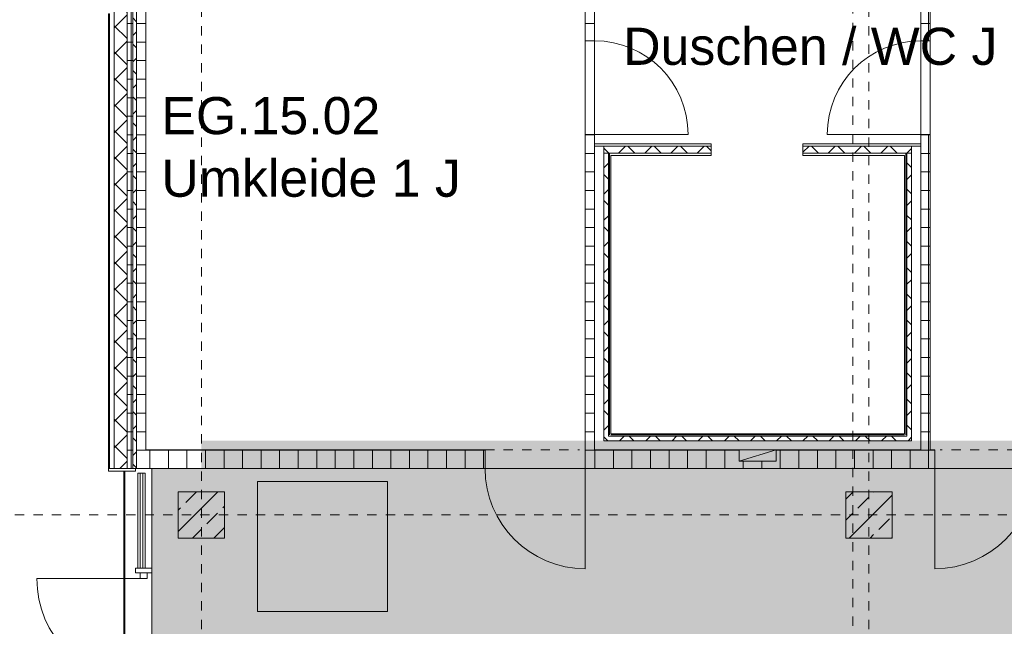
# Model space of a CAD drawing. Header units: metres. Extents: x -54 to 119, y -77 to 33.
# Tile 18 of 138: x -46 to -35.38, y -33.9 to -27.36. Entities that reach past the tile are written whole.
import ezdxf

# ---------------------------------------------------------------- set-up
doc = ezdxf.new("R2010")
doc.units = ezdxf.units.M
doc.linetypes.add('Rasterlinie', pattern=[0.019, 0.01, -0.003, 0.003, -0.003])
doc.linetypes.add('Über Schnittebene 1', pattern=[0.001, 0, -0.001])
for name, color, linetype, lineweight in [('A_Allgemeine Beschriftungen', 7, 'Continuous', 9), ('A_Detailelemente', 7, 'Continuous', 9), ('A_Fassadenelemente', 7, 'Continuous', 9), ('A_Fassadenpfosten', 7, 'Continuous', 9), ('A_Geschossdecken', 7, 'Continuous', 9), ('A_Importierte Elemente in Familien', 7, 'Continuous', 9), ('A_Raster', 7, 'Continuous', 9), ('A_Räume_Beschriftung', 7, 'Continuous', 9), ('A_Tragwerksstützen_Stahlbeton', 7, 'Continuous', 18), ('A_Türen', 7, 'Continuous', 9), ('A_Wände', 7, 'Continuous', 9), ('A_Wände_Schraffur', 7, 'Continuous', 18), ('Allgemeines Modell', 7, 'Continuous', 9)]:
    doc.layers.add(name, color=color, linetype=linetype, lineweight=lineweight)
doc.styles.add('Arial_B', font='txt', dxfattribs={"height": 0.3999999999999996})
pattern_1 = [(0, (0, 0), (0, 0.2), []), (90, (0, 0), (-0.2, 1.224646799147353e-17), [])]
pattern_2 = [(45, (0, 0), (-0.1414213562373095, 0.1414213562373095), []), (135, (0, 0), (-0.1414213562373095, -0.1414213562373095), [])]
pattern_3 = [(45, (0, 0), (-0.2283954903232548, 0.2283954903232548), []), (45, (0.228, 0), (-0.2283954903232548, 0.2283954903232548), [0.161, -0.081])]

# ---------------------------------------------------------------- blocks, each defined once
blk = doc.blocks.new('GSH_Fassade_Tuer_2flg - A_Glass_Blau-6362322-BS_Übersicht_EG_BRANDSCHUTZ')
at = {"layer": 'A_Türen'}
for p, q in [((-1.115000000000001, 0.06000000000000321), (-1.175000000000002, 0.06000000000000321)), ((-1.175000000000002, 0.06000000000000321), (-1.175000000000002, -0.01499999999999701)), ((-1.115000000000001, -0.01499999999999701), (-1.115000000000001, 0.06000000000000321)), ((1.175000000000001, 0.06000000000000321), (1.115, 0.06000000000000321)), ((1.115, 0.06000000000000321), (1.115, -0.01499999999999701)), ((1.175000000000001, -0.01499999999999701), (1.175000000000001, 0.06000000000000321)), ((-1.175000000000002, -0.01499999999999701), (-1.115000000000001, -0.01499999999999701)), ((-1.115000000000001, -0.01499999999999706), (-1.115000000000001, -1.129756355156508)), ((1.115, -0.01499999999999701), (1.175000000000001, -0.01499999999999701)), ((1.115000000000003, -0.0149999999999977), (1.115000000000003, -1.129756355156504))]:
    blk.add_line(p, q, dxfattribs=at)
for centre, radius, start, end in [((-1.115, -0.01499999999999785), 1.114756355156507, 270, 359.9999999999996), ((1.115000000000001, -0.01499999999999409), 1.114756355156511, 180.0000000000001, 269.9999999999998)]:
    blk.add_arc(centre, radius, start, end, dxfattribs=at)
blk = doc.blocks.new('GSH_Tuer_I_1flg_SZ_OL - 1010x3000_2135_Voll-6719862-BS_Übersicht_EG_BRANDSCHUTZ')
at = {"layer": 'A_Türen'}
blk.add_line((0.5049999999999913, 1.074434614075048), (0.5049999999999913, 0.06443461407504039), dxfattribs=at)
at = {"layer": 'A_Türen', "linetype": 'Über Schnittebene 1'}
for p, q in [((-0.5050000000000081, 0.06443461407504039), (0.5049999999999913, 0.06443461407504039)), ((-0.5050000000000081, -0.03556538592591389), (0.4449999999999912, -0.03556538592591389))]:
    blk.add_line(p, q, dxfattribs=at)
at = {"layer": 'A_Türen'}
blk.add_arc((0.504999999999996, 0.06443461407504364), 1.010000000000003, 90.00000000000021, 180.0000000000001, dxfattribs=at)
blk = doc.blocks.new('GSH_Tuer_I_1flg_SZ_OL - 1010x3000_2135_Voll-5919703-BS_Übersicht_EG_BRANDSCHUTZ')
at = {"layer": 'A_Türen', "linetype": 'Über Schnittebene 1'}
for p, q in [((-0.5050000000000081, 0.03556538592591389), (0.4449999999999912, 0.03556538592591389)), ((-0.5050000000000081, -0.06443461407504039), (0.5049999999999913, -0.06443461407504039))]:
    blk.add_line(p, q, dxfattribs=at)
at = {"layer": 'A_Türen'}
blk.add_line((0.5049999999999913, -1.074434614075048), (0.5049999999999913, -0.06443461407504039), dxfattribs=at)
blk.add_arc((0.504999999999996, -0.06443461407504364), 1.010000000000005, 179.9999999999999, 269.9999999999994, dxfattribs=at)
blk = doc.blocks.new('GSH_Fassadenelement_Equitone - GSH_169_169_169-6766016-BS_Übersicht_EG_BRANDSCHUTZ')
at = {"layer": 'A_Fassadenelemente'}
for p, q in [((0.6000000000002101, -0.05199999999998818), (-0.6000000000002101, -0.05199999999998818)), ((-0.6000000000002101, -0.05199999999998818), (-0.6000000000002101, -0.05999999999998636)), ((-0.6000000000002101, -0.05999999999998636), (0.6000000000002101, -0.05999999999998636)), ((0.6000000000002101, -0.05999999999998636), (0.6000000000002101, -0.05199999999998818))]:
    blk.add_line(p, q, dxfattribs=at)
blk = doc.blocks.new('GSH_Fassadenelement_Equitone - GSH_169_169_169-6766017-BS_Übersicht_EG_BRANDSCHUTZ')
at = {"layer": 'A_Fassadenelemente'}
for p, q in [((0.6500000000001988, -0.05199999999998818), (-0.6500000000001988, -0.05199999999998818)), ((-0.6500000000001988, -0.05199999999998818), (-0.6500000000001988, -0.05999999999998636)), ((-0.6500000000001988, -0.05999999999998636), (0.6500000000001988, -0.05999999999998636)), ((0.6500000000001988, -0.05999999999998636), (0.6500000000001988, -0.05199999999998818))]:
    blk.add_line(p, q, dxfattribs=at)
blk = doc.blocks.new('GSH_Tuer_I_1flg_SZ_OL - 1080x3200_2135_Voll-4240625-BS_Übersicht_EG_BRANDSCHUTZ')
at = {"layer": 'A_Türen', "linetype": 'Über Schnittebene 1'}
for p, q in [((-0.540000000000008, 0.0855653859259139), (0.479999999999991, 0.0855653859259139)), ((-0.540000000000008, -0.1144346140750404), (0.5399999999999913, -0.1144346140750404))]:
    blk.add_line(p, q, dxfattribs=at)
at = {"layer": 'A_Türen'}
blk.add_line((0.5399999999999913, -1.194434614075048), (0.5399999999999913, -0.1144346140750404), dxfattribs=at)
blk.add_arc((0.5399999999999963, -0.1144346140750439), 1.080000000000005, 179.9999999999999, 269.9999999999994, dxfattribs=at)
blk = doc.blocks.new('GSH_Tuer_I_1flg_SZ_OL - 1080x3200_2135_Voll-4240879-BS_Übersicht_EG_BRANDSCHUTZ')
at = {"layer": 'A_Türen'}
blk.add_line((0.5399999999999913, 1.194434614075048), (0.5399999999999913, 0.1144346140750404), dxfattribs=at)
at = {"layer": 'A_Türen', "linetype": 'Über Schnittebene 1'}
for p, q in [((-0.540000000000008, 0.1144346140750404), (0.5399999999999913, 0.1144346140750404)), ((-0.540000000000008, -0.0855653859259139), (0.479999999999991, -0.0855653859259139))]:
    blk.add_line(p, q, dxfattribs=at)
at = {"layer": 'A_Türen'}
blk.add_arc((0.5399999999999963, 0.1144346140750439), 1.080000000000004, 90.00000000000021, 180.0000000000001, dxfattribs=at)
blk = doc.blocks.new('GSH_Bestand_WD_RE - WS-4589458-BS_Übersicht_EG_BRANDSCHUTZ')
at = {"layer": 'A_Detailelemente'}
for p, q in [((0.3249999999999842, 0.09999999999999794), (-0.07500000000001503, -0.02000000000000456)), ((-0.07500000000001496, -0.02000000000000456), (-0.07500000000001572, 0.09999999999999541)), ((-0.07500000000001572, 0.09999999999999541), (0.3249999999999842, 0.09999999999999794)), ((0.3249999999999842, 0.09999999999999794), (0.3249999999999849, -0.02000000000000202)), ((0.324999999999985, -0.02000000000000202), (-0.07500000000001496, -0.02000000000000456))]:
    blk.add_line(p, q, dxfattribs=at)
blk = doc.blocks.new('Fentserbank_Extrusion_SH - Fentserbank_Extrusion_SH-6291006-BS_Übersicht_EG_BRANDSCHUTZ')
at = {"layer": 'A_Wände', "lineweight": 18}
for p, q in [((-44.75449248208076, -32.19696157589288), (-45.04399248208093, -32.19696157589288)), ((-45.04399248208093, -32.19696157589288), (-45.04399248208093, -32.22696157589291)), ((-45.04399248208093, -32.22696157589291), (-44.75449248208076, -32.22696157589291)), ((-44.75449248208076, -32.22696157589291), (-44.75449248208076, -32.19696157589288))]:
    blk.add_line(p, q, dxfattribs=at)
blk = doc.blocks.new('Systemelement - Verglasung-6362323-BS_Übersicht_EG_BRANDSCHUTZ')
at = {"layer": 'A_Fassadenelemente'}
for p, q in [((0.5125000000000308, 0.01499999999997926), (-0.5125000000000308, 0.01499999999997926)), ((-0.5125000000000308, 0.01499999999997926), (-0.5125000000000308, -0.01499999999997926)), ((0.5125000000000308, -0.01499999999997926), (0.5125000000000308, 0.01499999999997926)), ((-0.5125000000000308, -0.01499999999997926), (0.5125000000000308, -0.01499999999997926))]:
    blk.add_line(p, q, dxfattribs=at)
blk = doc.blocks.new('Pfosten rechteckig - 50x176-6362318-BS_Übersicht_EG_BRANDSCHUTZ')
at = {"layer": 'A_Fassadenpfosten'}
for p, q in [((-0.02500000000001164, 0.0655000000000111), (0.02500000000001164, 0.0655000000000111)), ((-0.02500000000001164, -0.1105000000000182), (-0.02500000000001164, 0.0655000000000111)), ((0.02500000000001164, 0.0655000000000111), (0.02500000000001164, 0.01500000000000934)), ((0.02500000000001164, -0.05999999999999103), (0.02500000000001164, -0.1105000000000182)), ((0.02500000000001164, -0.1105000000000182), (-0.02500000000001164, -0.1105000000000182))]:
    blk.add_line(p, q, dxfattribs=at)
blk = doc.blocks.new('Pfosten rechteckig - 60x60_Blau-6352043-BS_Übersicht_EG_BRANDSCHUTZ')
at = {"layer": 'A_Fassadenpfosten'}
for p, q in [((-44.72899248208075, -32.24696157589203), (-44.70399248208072, -32.24696157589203)), ((-44.72899248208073, -33.27196157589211), (-44.72899248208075, -32.24696157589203)), ((-44.67399248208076, -32.24696157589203), (-44.64899248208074, -32.24696157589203)), ((-44.64899248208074, -32.24696157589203), (-44.64899248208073, -33.27196157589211))]:
    blk.add_line(p, q, dxfattribs=at)
blk = doc.blocks.new('Brandmelder DIN ISO 23601 - Brandmelder-7036843-BS_Übersicht_EG_BRANDSCHUTZ')
at = {"layer": 'A_Importierte Elemente in Familien'}
h = blk.add_hatch(color=256, dxfattribs=at)
edge = h.paths.add_edge_path(flags=0)
edge.add_line((-0.002467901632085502, 0.002712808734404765), (-0.002467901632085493, 0.001238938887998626))
edge.add_line((-0.002467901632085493, 0.001238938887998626), (-0.002027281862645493, 0.001238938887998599))
edge.add_line((-0.002027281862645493, 0.001238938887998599), (-0.002027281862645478, -0.00112065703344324))
edge.add_line((-0.002155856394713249, -0.001120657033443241), (-0.002027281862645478, -0.00112065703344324))
edge.add_line((-0.002155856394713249, -0.001120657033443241), (-0.002155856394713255, -0.000303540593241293))
edge.add_line((-0.002155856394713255, -0.0003035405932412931), (-0.00221021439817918, -0.0001129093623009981))
edge.add_arc((-0.002446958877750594, -0.00019667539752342), 0.000251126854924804, 19.48503514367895, 160.6502538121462)
edge.add_line((-0.002683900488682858, -0.0001134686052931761), (-0.002683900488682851, -0.001373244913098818))
edge.add_line((-0.002683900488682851, -0.001373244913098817), (-0.002075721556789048, -0.002539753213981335))
edge.add_line((-0.002075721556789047, -0.002672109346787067), (-0.002075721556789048, -0.002539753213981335))
edge.add_line((-0.002075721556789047, -0.002672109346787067), (-0.0002212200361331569, -0.002672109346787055))
edge.add_line((-0.0002212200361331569, -0.002672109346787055), (-0.0002212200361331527, -0.003341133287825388))
edge.add_line((-0.0002212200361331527, -0.003341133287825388), (-0.003341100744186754, -0.003341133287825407))
edge.add_line((-0.003341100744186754, -0.003341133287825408), (-0.003341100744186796, 0.003341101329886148))
edge.add_line((-0.003341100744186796, 0.003341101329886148), (-0.0009763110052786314, 0.003341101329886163))
edge.add_line((-0.0009763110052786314, 0.003341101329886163), (-0.0009763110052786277, 0.002712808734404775))
edge.add_line((-0.0009763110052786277, 0.002712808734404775), (-0.002467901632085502, 0.002712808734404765))
h = blk.add_hatch(color=256, dxfattribs=at)
edge = h.paths.add_edge_path(flags=0)
edge.add_line((-0.0004104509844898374, -0.0002696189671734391), (-0.0003859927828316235, -0.000231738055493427))
edge.add_line((-0.000419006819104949, -0.0002847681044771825), (-0.0004104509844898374, -0.0002696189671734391))
edge = h.paths.add_edge_path(flags=0)
edge.add_line((-0.0008851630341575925, -4.099037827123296e-06), (-0.000885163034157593, 7.129604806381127e-06))
edge.add_line((-0.0009633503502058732, -4.099037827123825e-06), (-0.0008851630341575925, -4.099037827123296e-06))
edge = h.paths.add_edge_path(flags=0)
edge.add_line((-0.001441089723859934, 0.0001774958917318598), (-0.001441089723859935, 0.0002505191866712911))
edge.add_line((-0.001543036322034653, 0.0001774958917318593), (-0.001441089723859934, 0.0001774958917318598))
edge = h.paths.add_edge_path(flags=0)
edge.add_line((0.002021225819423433, 0.00196148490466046), (0.0009645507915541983, 0.001633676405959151))
edge.add_line((0.0009645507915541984, 0.001633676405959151), (0.001140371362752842, 0.0005473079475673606))
edge.add_line((0.001140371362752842, 0.0005473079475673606), (0.0005895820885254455, -0.0008552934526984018))
edge.add_line((0.0005895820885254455, -0.0008552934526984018), (0.001136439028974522, -0.001623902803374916))
edge.add_line((0.001136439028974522, -0.001623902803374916), (0.001136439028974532, -0.003341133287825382))
edge.add_line((0.001136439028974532, -0.003341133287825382), (-0.0002212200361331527, -0.00334113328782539))
edge.add_line((-0.0002212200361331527, -0.00334113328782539), (-0.0002212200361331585, -0.002287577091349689))
edge.add_arc((-0.0004260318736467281, -0.001868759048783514), 0.0004662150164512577, 296.0597167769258, 351.2581299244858)
edge.add_line((3.476716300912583e-05, -0.001939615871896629), (3.476716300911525e-05, -0.0002322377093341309))
edge.add_arc((-0.0001757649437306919, -0.0003601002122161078), 0.0002463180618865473, 31.27157321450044, 148.5923489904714)
edge.add_line((-0.0004313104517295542, -0.000284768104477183), (-0.000419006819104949, -0.0002847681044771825))
edge.add_line((-0.0004313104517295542, -0.000284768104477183), (-0.0004313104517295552, -1.72525404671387e-05))
edge.add_arc((-0.0006610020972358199, -5.653615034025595e-05), 0.0002330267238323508, 9.705258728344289, 164.1444958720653)
edge.add_line((-0.0009633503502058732, -4.099037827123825e-06), (-0.0009633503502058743, 0.0001935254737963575))
edge.add_arc((-0.00121357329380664, 0.0001268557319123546), 0.0002589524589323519, 14.91936452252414, 151.4743111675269)
edge.add_line((-0.001543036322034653, 0.0001774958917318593), (-0.00154303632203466, 0.00123893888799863))
edge.add_line((-0.00154303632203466, 0.00123893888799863), (-0.0009763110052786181, 0.001238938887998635))
edge.add_line((-0.0009763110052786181, 0.001238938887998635), (-0.0009763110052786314, 0.003341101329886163))
edge.add_line((-0.0009763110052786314, 0.003341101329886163), (0.002021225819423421, 0.003341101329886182))
edge.add_line((0.002021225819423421, 0.003341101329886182), (0.002021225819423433, 0.00196148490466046))
h = blk.add_hatch(color=256, dxfattribs=at)
edge = h.paths.add_edge_path(flags=0)
edge.add_line((0.003341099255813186, 0.00334110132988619), (0.003341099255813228, -0.003341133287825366))
edge.add_line((0.003341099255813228, -0.003341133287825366), (0.001136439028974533, -0.003341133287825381))
edge.add_line((0.001136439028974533, -0.003341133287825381), (0.001136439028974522, -0.001623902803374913))
edge.add_arc((0.002245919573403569, -0.001540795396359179), 0.001112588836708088, 184.2838313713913, 228.6293256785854)
edge.add_arc((0.002432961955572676, -0.001078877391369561), 0.00159142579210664, 234.5778982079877, 279.8555089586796)
edge.add_line((0.002705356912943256, -0.002646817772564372), (0.002705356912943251, -0.001941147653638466))
edge.add_line((0.002705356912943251, -0.001941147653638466), (0.002694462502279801, -0.001578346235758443))
edge.add_line((0.002694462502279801, -0.001578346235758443), (0.002705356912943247, -0.001226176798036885))
edge.add_line((0.002705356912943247, -0.001226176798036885), (0.002705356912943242, -0.0005055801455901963))
edge.add_line((0.002705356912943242, -0.0005055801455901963), (0.002702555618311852, -0.0001150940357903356))
edge.add_line((0.002702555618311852, -0.0001150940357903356), (0.002705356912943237, 0.0002291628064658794))
edge.add_line((0.002705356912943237, 0.0002291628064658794), (0.002705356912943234, 0.000951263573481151))
edge.add_arc((0.003490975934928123, 0.002307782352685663), 0.001567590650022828, 224.4196320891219, 239.9230017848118, ccw=False)
edge.add_arc((0.003312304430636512, 0.002106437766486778), 0.001299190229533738, 186.4059159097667, 223.5925616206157, ccw=False)
edge.add_line((0.002021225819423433, 0.001961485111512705), (0.002021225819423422, 0.003341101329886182))
edge.add_line((0.002021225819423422, 0.003341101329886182), (0.003341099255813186, 0.00334110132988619))
h = blk.add_hatch(color=256, dxfattribs=at)
edge = h.paths.add_edge_path(flags=0)
edge.add_line((-0.002254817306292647, 0.001975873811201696), (-0.002135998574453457, 0.001975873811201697))
edge.add_line((-0.002254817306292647, 0.001975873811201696), (-0.00225481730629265, 0.002516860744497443))
edge.add_line((-0.00225481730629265, 0.002516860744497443), (-0.001189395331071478, 0.002516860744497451))
edge.add_line((-0.001189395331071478, 0.002516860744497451), (-0.001189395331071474, 0.001975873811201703))
edge.add_line((-0.001311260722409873, 0.001975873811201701), (-0.001189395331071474, 0.001975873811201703))
edge.add_arc((-0.001723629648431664, 0.001981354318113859), 0.0004124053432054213, 359.2385667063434, 540.7614332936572)
h = blk.add_hatch(color=256, dxfattribs=at)
edge = h.paths.add_edge_path(flags=0)
edge.add_arc((-0.001723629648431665, 0.001981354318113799), 0.0004124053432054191, 180.7614332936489, 359.238566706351)
edge.add_line((-0.001189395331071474, 0.001975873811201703), (-0.001311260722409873, 0.001975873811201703))
edge.add_line((-0.001189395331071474, 0.001975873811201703), (-0.001189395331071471, 0.001434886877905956))
edge.add_line((-0.001189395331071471, 0.001434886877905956), (-0.001428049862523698, 0.001434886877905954))
edge.add_line((-0.001428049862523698, 0.001434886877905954), (-0.001428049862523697, 0.001238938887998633))
edge.add_line((-0.00154303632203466, 0.001238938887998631), (-0.001428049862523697, 0.001238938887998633))
edge.add_arc((-0.001785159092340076, 0.001244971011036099), 0.0002421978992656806, 358.5728574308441, 541.4271425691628)
edge.add_line((-0.002088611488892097, 0.001238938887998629), (-0.002027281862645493, 0.0012389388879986))
edge.add_line((-0.002088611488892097, 0.001238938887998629), (-0.002088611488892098, 0.00143488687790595))
edge.add_line((-0.002088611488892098, 0.00143488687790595), (-0.002254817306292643, 0.001434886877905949))
edge.add_line((-0.002254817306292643, 0.001434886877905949), (-0.002254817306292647, 0.001975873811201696))
edge.add_line((-0.002254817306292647, 0.001975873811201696), (-0.002135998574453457, 0.001975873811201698))
h = blk.add_hatch(color=256, dxfattribs=at)
edge = h.paths.add_edge_path(flags=0)
edge.add_arc((0.002682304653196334, 0.00119282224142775), 0.001395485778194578, 189.6059068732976, 216.7551333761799)
edge.add_arc((0.002446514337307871, 0.0008750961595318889), 0.001022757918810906, 210.3855511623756, 284.4978676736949)
edge.add_line((0.002702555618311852, -0.0001150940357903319), (0.002705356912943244, -0.0005055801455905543))
edge.add_arc((0.003218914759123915, 0.002198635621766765), 0.002752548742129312, 242.9553600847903, 259.2470052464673, ccw=False)
edge.add_arc((0.002966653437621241, 0.001607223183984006), 0.002111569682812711, 210.1294976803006, 241.75515556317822, ccw=False)
edge.add_line((0.00114037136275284, 0.0005473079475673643), (0.0009645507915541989, 0.001633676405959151))
edge.add_arc((0.0001178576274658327, 0.0007804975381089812), 0.001201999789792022, 8.586404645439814, 45.21860566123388, ccw=False)
h = blk.add_hatch(color=256, dxfattribs=at)
edge = h.paths.add_edge_path(flags=0)
edge.add_arc((0.003327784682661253, 0.001482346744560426), 0.001399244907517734, 159.8611230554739, 243.5874614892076)
edge.add_line((0.002705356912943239, 0.0002291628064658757), (0.002702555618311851, -0.0001150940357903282))
edge.add_arc((0.00371151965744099, 0.001593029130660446), 0.001983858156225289, 205.7146269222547, 239.4302581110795, ccw=False)
edge.add_arc((-0.001008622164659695, -0.0002391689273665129), 0.003089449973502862, 18.32656048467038, 31.17235520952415)
edge.add_arc((0.001044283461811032, 0.0008715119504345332), 0.0007663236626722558, 39.59896584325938, 95.97218717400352)
edge.add_line((0.0009645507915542, 0.001633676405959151), (0.002021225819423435, 0.00196148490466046))
h = blk.add_hatch(color=256, dxfattribs=at)
edge = h.paths.add_edge_path(flags=0)
edge.add_line((0.002705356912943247, -0.001226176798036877), (0.002694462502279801, -0.001578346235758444))
edge.add_arc((0.002879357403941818, -0.0001194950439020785), 0.001470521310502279, 242.0142221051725, 262.77683994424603, ccw=False)
edge.add_arc((0.003389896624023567, 0.0005059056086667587), 0.002267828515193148, 220.2675334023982, 238.0351821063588, ccw=False)
edge.add_arc((0.001070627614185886, -0.001458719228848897), 0.0007717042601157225, 40.26753340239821, 128.5615330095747)
edge.add_line((0.000589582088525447, -0.0008552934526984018), (0.001140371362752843, 0.0005473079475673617))
edge.add_arc((0.002844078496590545, 0.0004649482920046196), 0.001696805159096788, 177.2323940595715, 265.3105741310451)
h = blk.add_hatch(color=256, dxfattribs=at)
edge = h.paths.add_edge_path(flags=0)
edge.add_arc((0.002095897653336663, -0.0008907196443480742), 0.0009116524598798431, 214.9220074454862, 311.0389025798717)
edge.add_line((0.002694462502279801, -0.001578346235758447), (0.002705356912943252, -0.001941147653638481))
edge.add_arc((0.002179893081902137, -0.000491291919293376), 0.001540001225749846, 227.3461867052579, 289.9217778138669, ccw=False)
edge.add_line((0.001136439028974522, -0.001623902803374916), (0.000589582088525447, -0.0008552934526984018))
edge.add_arc((0.000501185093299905, -0.001770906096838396), 0.0009198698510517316, 22.924189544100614, 84.48552141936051, ccw=False)
at = {"layer": 'A_Allgemeine Beschriftungen'}
for p, q in [((-0.003499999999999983, -0.003499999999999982), (-0.003500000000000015, 0.003500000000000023)), ((-0.003500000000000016, 0.003500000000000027), (0.003499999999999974, 0.003500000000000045)), ((0.003499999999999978, 0.003500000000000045), (0.003499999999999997, -0.003499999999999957)), ((0.003499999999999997, -0.003499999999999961), (-0.00349999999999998, -0.003499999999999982))]:
    blk.add_line(p, q, dxfattribs=at)
at = {"layer": 'A_Importierte Elemente in Familien', "flags": 128}
for points in [[(0.003499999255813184, 0.003500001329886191), (0.001749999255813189, 0.00350000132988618), (-7.441868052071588e-10, 0.003500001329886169), (-0.0017500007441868, 0.003500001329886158), (-0.003500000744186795, 0.003500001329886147)], [(-0.003500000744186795, 0.003500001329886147), (-0.003500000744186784, 0.001750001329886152), (-0.003500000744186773, 1.329886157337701e-09), (-0.003500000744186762, -0.001749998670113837), (-0.003500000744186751, -0.003499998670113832)], [(0.003499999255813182, 0.003500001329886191), (0.001749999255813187, 0.00350000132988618), (-7.4418680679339e-10, 0.003500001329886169), (-0.001750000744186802, 0.003500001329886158), (-0.003500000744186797, 0.003500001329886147)], [(-0.003500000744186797, 0.003500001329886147), (-0.003500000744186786, 0.001750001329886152), (-0.003500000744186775, 1.329886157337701e-09), (-0.003500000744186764, -0.001749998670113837), (-0.003500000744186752, -0.003499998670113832)], [(0.003499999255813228, -0.003499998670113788), (0.003499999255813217, -0.001749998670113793), (0.003499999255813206, 1.329886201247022e-09), (0.003499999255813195, 0.001750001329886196), (0.003499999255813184, 0.003500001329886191)], [(0.003499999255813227, -0.003499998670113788), (0.003499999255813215, -0.001749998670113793), (0.003499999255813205, 1.329886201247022e-09), (0.003499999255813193, 0.001750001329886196), (0.003499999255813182, 0.003500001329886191)], [(-0.003500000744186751, -0.003499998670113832), (-0.001750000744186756, -0.003499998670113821), (-7.441867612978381e-10, -0.00349999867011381), (0.001749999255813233, -0.003499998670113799), (0.003499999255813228, -0.003499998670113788)], [(-0.003500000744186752, -0.003499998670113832), (-0.001750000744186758, -0.003499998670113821), (-7.441867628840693e-10, -0.00349999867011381), (0.001749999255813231, -0.003499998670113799), (0.003499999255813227, -0.003499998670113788)]]:
    blk.add_lwpolyline(points, dxfattribs=at)

msp = doc.modelspace()

# ---------------------------------------------------------------- hatches: boundary and pattern name
at = {"layer": 'A_Detailelemente', "true_color": 0xff5959}
msp.add_hatch(color=11, dxfattribs=at).paths.add_polyline_path([(-3.743992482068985, -32.29696157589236), (-0.4439924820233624, -32.29696157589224), (-0.4439924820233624, -26.99696157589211), (-0.8439924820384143, -26.99696157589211), (-0.8439924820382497, -31.89696157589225), (-44.04399248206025, -31.89696157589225), (-44.04399248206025, -32.29696157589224), (-3.783992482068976, -32.29696157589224)], flags=0)
at = {"layer": 'A_Detailelemente', "true_color": 0xc2e2c4}
h = msp.add_hatch(color=254, dxfattribs=at)
h.paths.add_polyline_path([(1.056007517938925, -53.74696157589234), (6.696007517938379, -53.74696157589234), (6.696007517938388, -43.99696157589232), (12.86400751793, -43.99696157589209), (12.86400751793, -32.19696157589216), (-0.4439924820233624, -32.19696157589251), (-0.4439924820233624, -32.29696157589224), (-44.04399248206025, -32.29696157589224), (-44.04399248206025, -32.19696157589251), (-44.5784924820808, -32.19696157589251), (-44.5784924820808, -36.79696157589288), (-0.193992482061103, -36.79696157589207), (-0.1939924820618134, -53.74696157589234), (1.006007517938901, -53.74696157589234)], flags=0)
h.paths.add_polyline_path([(-14.99399248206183, -33.27196157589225), (-14.99399248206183, -33.27195647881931), (-14.99777202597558, -32.94696157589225)], flags=0)
at = {"layer": 'A_Tragwerksstützen_Stahlbeton', "lineweight": 9}
h = msp.add_hatch(dxfattribs=at)
h.set_pattern_fill('FP_9', color=256, style=0, pattern_type=2)
h.set_pattern_definition(pattern_3)
h.paths.add_polyline_path([(-43.79399248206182, -32.94696157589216), (-43.79399248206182, -32.44696157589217), (-44.29399248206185, -32.44696157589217), (-44.29399248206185, -32.94696157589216)], flags=0)
h = msp.add_hatch(dxfattribs=at)
h.set_pattern_fill('FP_9', color=256, style=0, pattern_type=2)
h.set_pattern_definition(pattern_3)
h.paths.add_polyline_path([(-36.59399248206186, -32.9469615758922), (-36.59399248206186, -32.44696157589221), (-37.09399248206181, -32.44696157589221), (-37.09399248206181, -32.9469615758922)], flags=0)
at = {"layer": 'A_Wände_Schraffur', "lineweight": 9}
h = msp.add_hatch(dxfattribs=at)
h.set_pattern_fill('FP_2', color=256, style=0, pattern_type=2)
h.set_pattern_definition(pattern_2)
h.paths.add_polyline_path([(-44.84399248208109, -32.19696157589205), (-44.84399248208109, -15.96496157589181), (-44.98399248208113, -15.96496157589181), (-44.98399248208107, -32.19696157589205)], flags=0)
h = msp.add_hatch(dxfattribs=at)
h.set_pattern_fill('FP_1', color=256, style=0, pattern_type=2)
h.set_pattern_definition(pattern_1)
h.paths.add_polyline_path([(-44.78399248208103, -32.19696157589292), (-44.78399248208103, -16.49696157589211), (-44.84399248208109, -16.49696157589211), (-44.84399248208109, -32.19696157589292)], flags=0)
h = msp.add_hatch(dxfattribs=at)
h.set_pattern_fill('FP_2', color=256, style=0, pattern_type=2)
h.set_pattern_definition(pattern_2)
h.paths.add_polyline_path([(-44.76180070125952, -32.19696157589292), (-44.74399248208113, -32.19696157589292), (-44.74399248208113, -16.49696157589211), (-44.78399248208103, -16.49696157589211), (-44.78399248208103, -32.19696157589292)], flags=0)
h = msp.add_hatch(dxfattribs=at)
h.set_pattern_fill('FP_1', color=256, style=0, pattern_type=2)
h.set_pattern_definition(pattern_1)
h.paths.add_polyline_path([(-44.74399248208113, -32.19696157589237), (-44.6439924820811, -32.19696157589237), (-44.64399248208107, -16.49696157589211), (-44.74399248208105, -16.49696157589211), (-44.74399248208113, -32.16672901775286)], flags=0)
h = msp.add_hatch(dxfattribs=at)
h.set_pattern_fill('FP_1', color=256, style=0, pattern_type=2)
h.set_pattern_definition(pattern_1)
h.paths.add_polyline_path([(-39.90399248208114, -31.99696157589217), (-39.80399248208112, -31.99696157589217), (-39.80399248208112, -28.59696157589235), (-39.90399248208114, -28.59696157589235), (-39.90399248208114, -31.89696157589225)], flags=0)
h.paths.add_polyline_path([(-39.90399248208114, -27.58696157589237), (-39.80399248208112, -27.58696157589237), (-39.80399248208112, -27.25696157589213), (-39.90399248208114, -27.25696157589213), (-39.90399248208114, -27.30696157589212)], flags=0)
h.paths.add_polyline_path([(-39.82899248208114, -26.15696157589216), (-39.80399248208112, -26.15696157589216), (-39.80399248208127, -23.73696157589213), (-39.90399248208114, -23.73696157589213), (-39.90399248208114, -26.15696157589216), (-39.87899248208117, -26.15696157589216)], flags=0)
h = msp.add_hatch(dxfattribs=at)
h.set_pattern_fill('FP_1', color=256, style=0, pattern_type=2)
h.set_pattern_definition(pattern_1)
h.paths.add_polyline_path([(-36.18399248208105, -31.99696157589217), (-36.18399248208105, -28.59696157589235), (-36.28399248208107, -28.59696157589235), (-36.28399248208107, -31.99696157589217)], flags=0)
h.paths.add_polyline_path([(-36.28399248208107, -27.58696157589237), (-36.18399248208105, -27.58696157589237), (-36.18399248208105, -27.2569615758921), (-36.28399248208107, -27.2569615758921), (-36.28399248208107, -27.34696157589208)], flags=0)
h = msp.add_hatch(dxfattribs=at)
h.set_pattern_fill('FP_2', color=256, style=0, pattern_type=2)
h.set_pattern_definition(pattern_2)
h.paths.add_polyline_path([(-39.65399248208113, -28.79696157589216), (-38.54399248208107, -28.79696157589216), (-38.54399248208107, -28.72196157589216), (-39.70399248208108, -28.72196157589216), (-39.70399248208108, -28.79696157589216)], flags=0)
h = msp.add_hatch(dxfattribs=at)
h.set_pattern_fill('FP_2', color=256, style=0, pattern_type=2)
h.set_pattern_definition(pattern_2)
h.paths.add_polyline_path([(-37.49399248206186, -28.79696157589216), (-36.38399248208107, -28.79696157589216), (-36.38399248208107, -28.72196157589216), (-37.55649248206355, -28.72196157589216), (-37.55649248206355, -28.79696157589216), (-37.50043083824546, -28.79696157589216)], flags=0)
h = msp.add_hatch(dxfattribs=at)
h.set_pattern_fill('FP_2', color=256, style=0, pattern_type=2)
h.set_pattern_definition(pattern_2)
h.paths.add_polyline_path([(-39.70399248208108, -31.89696157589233), (-39.65399248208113, -31.89515652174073), (-39.65399248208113, -28.79696157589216), (-39.70399248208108, -28.79696157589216), (-39.70399248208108, -31.89154641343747)], flags=0)
h = msp.add_hatch(dxfattribs=at)
h.set_pattern_fill('FP_2', color=256, style=0, pattern_type=2)
h.set_pattern_definition(pattern_2)
h.paths.add_polyline_path([(-36.43399248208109, -31.89696157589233), (-36.38399248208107, -31.89696157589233), (-36.38399248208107, -28.79696157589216), (-36.43399248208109, -28.79696157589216), (-36.43399248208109, -31.84696157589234)], flags=0)
h = msp.add_hatch(dxfattribs=at)
h.set_pattern_fill('FP_2', color=256, style=0, pattern_type=2)
h.set_pattern_definition(pattern_2)
h.paths.add_polyline_path([(-38.60995163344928, -31.89696157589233), (-36.43399248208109, -31.89515652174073), (-36.43399248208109, -31.84696157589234), (-39.65399248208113, -31.84696157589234), (-39.65399248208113, -31.89696157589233), (-39.17352785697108, -31.89696157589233)], flags=0)
h = msp.add_hatch(dxfattribs=at)
h.set_pattern_fill('FP_1', color=256, style=0, pattern_type=2)
h.set_pattern_definition(pattern_1)
h.paths.add_polyline_path([(-4.795378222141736, -32.19696157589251), (-3.783992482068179, -32.19696157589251), (-3.783992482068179, -31.99696157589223), (-6.303992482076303, -31.99696157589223), (-6.303992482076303, -32.19696157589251)], flags=0)
h.paths.add_polyline_path([(-24.1039924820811, -32.19696157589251), (-21.7839924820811, -32.19696157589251), (-21.7839924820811, -31.99696157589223), (-23.44399248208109, -31.99696157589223), (-23.44399248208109, -32.11696157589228), (-23.84399248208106, -32.11696157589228), (-23.84399248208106, -31.99696157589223), (-25.50399248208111, -31.99696157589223), (-25.50399248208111, -32.19696157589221), (-25.08412226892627, -32.19696157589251)], flags=0)
h.paths.add_polyline_path([(-44.6439924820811, -32.19696157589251), (-40.98399248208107, -32.19696157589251), (-40.98399248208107, -31.99696157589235), (-44.6439924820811, -31.99696157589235), (-44.6439924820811, -32.1759423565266)], flags=0)
h.paths.add_polyline_path([(-7.613259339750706, -32.19696157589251), (-7.383992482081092, -32.19696157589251), (-7.383992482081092, -31.99696157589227), (-9.043992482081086, -31.99696157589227), (-9.043992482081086, -32.11696157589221), (-9.443992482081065, -32.11696157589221), (-9.443992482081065, -31.99696157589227), (-11.1039924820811, -31.99696157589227), (-11.1039924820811, -32.19696157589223), (-7.793992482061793, -32.19696157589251)], flags=0)
h.paths.add_polyline_path([(-39.90399248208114, -32.19696157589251), (-36.13399248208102, -32.19696157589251), (-36.13399248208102, -31.99696157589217), (-37.84399248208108, -31.99696157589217), (-37.84399248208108, -32.11696157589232), (-38.24399248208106, -32.11696157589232), (-38.24399248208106, -31.99696157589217), (-39.90399248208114, -31.99696157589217)], flags=0)
h.paths.add_polyline_path([(-26.80399248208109, -32.19696157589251), (-26.5839924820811, -32.19696157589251), (-26.5839924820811, -31.99696157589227), (-35.05399248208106, -31.99696157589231), (-35.05399248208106, -32.19696157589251), (-27.33842716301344, -32.19696157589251)], flags=0)
h.paths.add_polyline_path([(-20.57551248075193, -32.19696157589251), (-12.1839924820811, -32.19696157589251), (-12.1839924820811, -31.99696157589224), (-20.70399248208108, -31.99696157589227), (-20.70399248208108, -32.19696157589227)], flags=0)

# ---------------------------------------------------------------- linework, layer by layer
at = {"layer": 'A_Geschossdecken'}
for p, q in [((-39.90399248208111, -28.5969615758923), (-39.90399248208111, -27.58696157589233)), ((-39.80399248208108, -27.58696157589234), (-39.80399248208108, -28.59696157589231)), ((-36.28399248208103, -28.59696157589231), (-36.28399248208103, -27.58696157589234)), ((-36.183992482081, -27.58696157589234), (-36.18399248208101, -28.59696157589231)), ((-44.57849248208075, -32.19696157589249), (-44.57849248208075, -33.27196157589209)), ((-40.98399248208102, -32.19696157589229), (-39.90399248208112, -32.19696157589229)), ((-36.13399248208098, -32.19696157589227), (-35.05399248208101, -32.19696157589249)), ((-44.57849248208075, -33.32196157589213), (-44.57849248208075, -35.67196157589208))]:
    msp.add_line(p, q, dxfattribs=at)
at = {"layer": 'A_Raster', "linetype": 'Rasterlinie'}
for p, q in [((-44.04399248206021, -76.12803487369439), (-44.04399248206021, 20.45565528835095)), ((-37.01899248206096, -41.6913407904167), (-37.01899248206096, 20.45565528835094)), ((-36.84399248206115, -76.12803487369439), (-36.84399248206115, -20.78254856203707)), ((-52.6553280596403, -32.69696157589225), (8.002166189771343, -32.69696157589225))]:
    msp.add_line(p, q, dxfattribs=at)
at = {"layer": 'A_Tragwerksstützen_Stahlbeton'}
for p, q in [((-43.79399248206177, -32.44696157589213), (-44.2939924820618, -32.44696157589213)), ((-44.2939924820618, -32.44696157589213), (-44.2939924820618, -32.94696157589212)), ((-43.79399248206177, -32.94696157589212), (-43.79399248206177, -32.44696157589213)), ((-36.59399248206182, -32.44696157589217), (-37.09399248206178, -32.44696157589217)), ((-37.09399248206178, -32.44696157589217), (-37.09399248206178, -32.94696157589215)), ((-36.59399248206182, -32.94696157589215), (-36.59399248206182, -32.44696157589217)), ((-44.2939924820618, -32.94696157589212), (-43.79399248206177, -32.94696157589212)), ((-37.09399248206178, -32.94696157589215), (-36.59399248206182, -32.94696157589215))]:
    msp.add_line(p, q, dxfattribs=at)
at = {"layer": 'A_Wände', "lineweight": 18}
for p, q in [((-44.98399248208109, 4.004145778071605), (-44.98399248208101, -32.19696157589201)), ((-44.84399248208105, -32.19696157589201), (-44.84399248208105, 4.004145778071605)), ((-39.90399248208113, -23.63696157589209), (-39.90399248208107, -27.58696157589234)), ((-36.18399248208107, -27.58696157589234), (-36.18399248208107, -26.05696157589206)), ((-44.64399248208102, -31.9969615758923), (-44.64399248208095, -26.15696157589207)), ((-39.80399248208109, -27.58696157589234), (-39.80399248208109, -26.15696157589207)), ((-36.28399248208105, -26.15696157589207), (-36.28399248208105, -27.58696157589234)), ((-39.90399248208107, -27.58696157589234), (-39.80399248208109, -27.58696157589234)), ((-36.28399248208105, -27.58696157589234), (-36.18399248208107, -27.58696157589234)), ((-39.90399248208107, -28.59696157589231), (-39.90399248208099, -32.19696157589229)), ((-39.80399248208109, -28.59696157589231), (-39.90399248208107, -28.59696157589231)), ((-39.80399248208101, -31.9969615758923), (-39.80399248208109, -28.59696157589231)), ((-36.18399248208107, -28.59696157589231), (-36.28399248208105, -28.59696157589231)), ((-36.28399248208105, -28.72196157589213), (-36.28399248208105, -28.59696157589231)), ((-36.18399248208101, -31.99696157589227), (-36.18399248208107, -28.59696157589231)), ((-38.54399248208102, -28.69696157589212), (-39.80399248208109, -28.69696157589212)), ((-38.54399248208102, -28.82196157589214), (-38.54399248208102, -28.69696157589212)), ((-36.28399248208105, -28.69696157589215), (-37.55649248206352, -28.69696157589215)), ((-37.55649248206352, -28.69696157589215), (-37.55649248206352, -28.82196157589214)), ((-39.62899248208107, -31.82196157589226), (-39.62899248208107, -28.82196157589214)), ((-39.62899248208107, -28.82196157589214), (-38.54399248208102, -28.82196157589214)), ((-37.55649248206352, -28.82196157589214), (-36.45899248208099, -28.82196157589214)), ((-36.45899248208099, -28.82196157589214), (-36.45899248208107, -31.82196157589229)), ((-36.45899248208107, -31.82196157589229), (-39.62899248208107, -31.82196157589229)), ((-40.98399248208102, -31.9969615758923), (-44.64399248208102, -31.9969615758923)), ((-40.98399248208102, -32.19696157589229), (-40.98399248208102, -31.9969615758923)), ((-39.50550005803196, -31.9969615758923), (-37.84399248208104, -31.9969615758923)), ((-38.24399248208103, -32.11696157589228), (-38.24399248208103, -31.99696157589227)), ((-37.84399248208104, -31.99696157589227), (-37.84399248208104, -32.11696157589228)), ((-36.13399248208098, -31.99696157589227), (-36.18399248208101, -31.99696157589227)), ((-36.13399248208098, -32.19696157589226), (-36.13399248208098, -31.99696157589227)), ((-37.84399248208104, -32.11696157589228), (-38.24399248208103, -32.11696157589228)), ((-44.98399248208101, -32.19696157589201), (-40.98399248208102, -32.19696157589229)), ((-39.90399248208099, -32.19696157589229), (-36.13399248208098, -32.19696157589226))]:
    msp.add_line(p, q, dxfattribs=at)
at = {"layer": 'A_Wände'}
for p, q in [((-44.78399248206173, -15.45696157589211), (-44.78399248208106, -32.19696157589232)), ((-44.74399248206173, -15.45696157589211), (-44.74399248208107, -32.19696157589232)), ((-39.80399248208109, -28.72196157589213), (-38.54399248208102, -28.72196157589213)), ((-39.70399248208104, -31.89696157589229), (-39.70399248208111, -28.72196157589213)), ((-36.28399248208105, -28.72196157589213), (-37.55649248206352, -28.72196157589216)), ((-36.38399248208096, -28.72196157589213), (-36.38399248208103, -31.89696157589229)), ((-36.28399248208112, -28.72196157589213), (-36.28399248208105, -31.99696157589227)), ((-38.54399248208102, -28.79696157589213), (-39.70399248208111, -28.79696157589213)), ((-39.65399248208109, -28.79696157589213), (-39.65399248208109, -31.8469615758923)), ((-39.64149248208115, -28.79696157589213), (-39.64149248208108, -31.83446157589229)), ((-36.38399248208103, -28.79696157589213), (-37.55649248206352, -28.79696157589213)), ((-36.44649248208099, -28.79696157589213), (-36.44649248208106, -31.83446157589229)), ((-36.43399248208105, -28.79696157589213), (-36.43399248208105, -31.8469615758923)), ((-36.43399248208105, -31.8469615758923), (-39.65399248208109, -31.8469615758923)), ((-36.45899248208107, -31.83446157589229), (-39.62899248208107, -31.83446157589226)), ((-36.38399248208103, -31.89696157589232), (-39.70399248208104, -31.89696157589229)), ((-39.80399248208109, -31.9969615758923), (-39.50550005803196, -31.9969615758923)), ((-37.84399248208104, -31.9969615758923), (-36.28399248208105, -31.99696157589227))]:
    msp.add_line(p, q, dxfattribs=at)
at = {"layer": 'Allgemeines Modell'}
for p, q in [((-44.88063485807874, -32.22696157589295), (-44.88063485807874, -36.73726818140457)), ((-44.88063485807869, -36.73726818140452), (-44.88063485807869, -32.22696157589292)), ((-44.86834102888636, -32.22696157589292), (-44.86834102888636, -36.73726818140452))]:
    msp.add_line(p, q, dxfattribs=at)

# ---------------------------------------------------------------- block references
at = {"layer": 'A_Allgemeine Beschriftungen', "xscale": 200, "yscale": 200, "zscale": 200}
msp.add_blockref('Brandmelder DIN ISO 23601 - Brandmelder-7036843-BS_Übersicht_EG_BRANDSCHUTZ', (-42.73737399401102, -33.03696157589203), dxfattribs=at)
at = {"layer": 'A_Fassadenelemente'}
for name, p, rotation in [('GSH_Fassadenelement_Equitone - GSH_169_169_169-6766016-BS_Übersicht_EG_BRANDSCHUTZ', (-44.98399248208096, -27.89696157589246), 270.0000000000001), ('GSH_Fassadenelement_Equitone - GSH_169_169_169-6766016-BS_Übersicht_EG_BRANDSCHUTZ', (-44.98399248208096, -29.09696157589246), 270.0000000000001), ('GSH_Fassadenelement_Equitone - GSH_169_169_169-6766016-BS_Übersicht_EG_BRANDSCHUTZ', (-44.98399248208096, -30.29696157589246), 270.0000000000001), ('GSH_Fassadenelement_Equitone - GSH_169_169_169-6766017-BS_Übersicht_EG_BRANDSCHUTZ', (-44.98399248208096, -31.54696157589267), 270.0000000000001), ('Systemelement - Verglasung-6362323-BS_Übersicht_EG_BRANDSCHUTZ', (-44.68899248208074, -32.75946157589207), 270.000000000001)]:
    msp.add_blockref(name, p, dxfattribs=dict(at, rotation=rotation))
at = {"layer": 'A_Fassadenpfosten'}
msp.add_blockref('Pfosten rechteckig - 60x60_Blau-6352043-BS_Übersicht_EG_BRANDSCHUTZ', (0, 0), dxfattribs=at)
at = {"layer": 'A_Fassadenpfosten', "extrusion": (0, 0, -1), "rotation": 269.999999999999}
msp.add_blockref('Pfosten rechteckig - 50x176-6362318-BS_Übersicht_EG_BRANDSCHUTZ', (44.68899248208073, -33.29696157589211), dxfattribs=at)
at = {"layer": 'A_Türen'}
for name, p, rotation in [('GSH_Tuer_I_1flg_SZ_OL - 1010x3000_2135_Voll-6719862-BS_Übersicht_EG_BRANDSCHUTZ', (-39.86842709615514, -28.09196157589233), 270.0000000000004), ('GSH_Tuer_I_1flg_SZ_OL - 1010x3000_2135_Voll-5919703-BS_Übersicht_EG_BRANDSCHUTZ', (-36.21955786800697, -28.09196157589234), 270.0000000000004), ('GSH_Tuer_I_1flg_SZ_OL - 1080x3200_2135_Voll-4240879-BS_Übersicht_EG_BRANDSCHUTZ', (-35.59399248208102, -32.08252696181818), 180), ('GSH_Fassade_Tuer_2flg - A_Glass_Blau-6362322-BS_Übersicht_EG_BRANDSCHUTZ', (-44.68899248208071, -34.4969615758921), 270.000000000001)]:
    msp.add_blockref(name, p, dxfattribs=dict(at, rotation=rotation))
msp.add_blockref('GSH_Tuer_I_1flg_SZ_OL - 1080x3200_2135_Voll-4240625-BS_Übersicht_EG_BRANDSCHUTZ', (-40.44399248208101, -32.0825269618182), dxfattribs=at)
at = {"layer": 'A_Wände'}
msp.add_blockref('Fentserbank_Extrusion_SH - Fentserbank_Extrusion_SH-6291006-BS_Übersicht_EG_BRANDSCHUTZ', (0, 0), dxfattribs=at)
at = {"layer": 'Allgemeines Modell'}
msp.add_blockref('GSH_Bestand_WD_RE - WS-4589458-BS_Übersicht_EG_BRANDSCHUTZ', (-38.16899248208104, -32.09696157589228), dxfattribs=at)

# ---------------------------------------------------------------- texts
at = {"layer": 'A_Räume_Beschriftung', "char_height": 0.3999999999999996, "attachment_point": 1, "style": 'Arial_B'}
for s, insert, width in [('Duschen / WC J', (-39.49480214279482, -27.44575343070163), 5.178901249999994), ('EG.15.02', (-44.47538964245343, -28.19299391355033), 2.918142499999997), ('Umkleide 1 J', (-44.47538964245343, -28.86768141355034), 4.216876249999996)]:
    msp.add_mtext(s, dxfattribs=dict(at, insert=insert, width=width))

doc.saveas('drawing.dxf')
